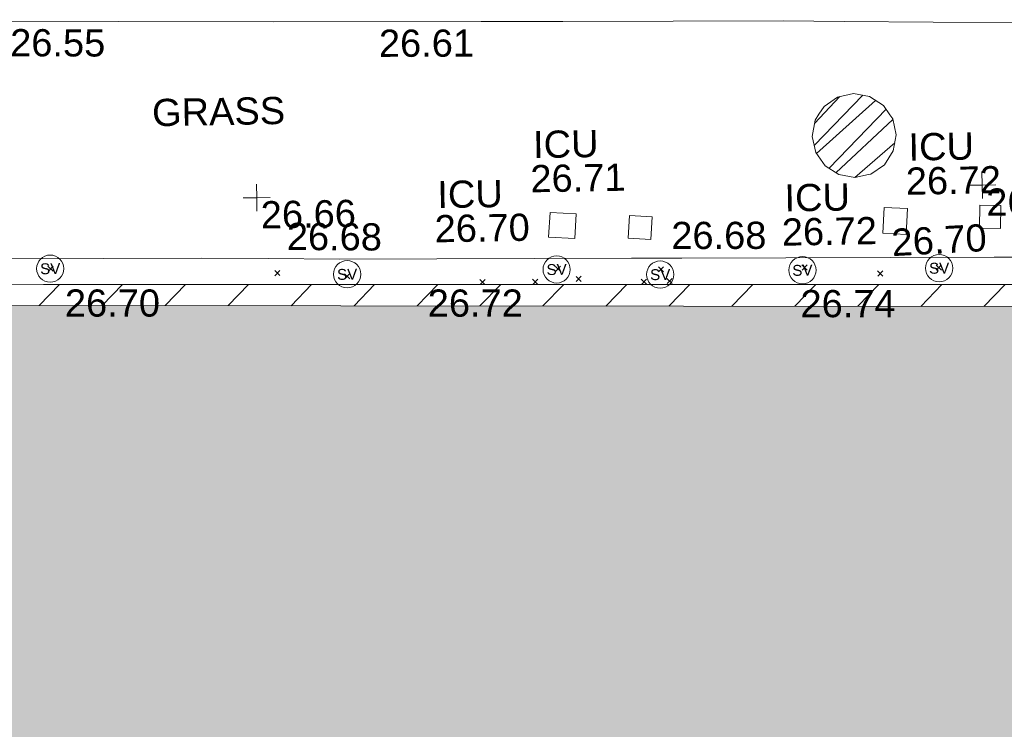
# Model space of a CAD drawing. Header units: millimetres. Extents: x -290717 to 520720, y -103372 to 287762.
# Tile 236 of 256: x 74508 to 88077, y 8608 to 18391. Entities that reach past the tile are written whole.
import ezdxf

# ---------------------------------------------------------------- set-up
doc = ezdxf.new("R2010")
doc.units = ezdxf.units.MM
doc.linetypes.add('IMPORT-HIDDEN2 _3_', pattern=[4762.5, 3175, -1587.5])
doc.linetypes.add('IMPORT-UG_ELEC_STREET LIGHTING_QLB2 _2_', pattern=[2700, 1500, -300.0000000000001, 0, -250, 150, -300.0000000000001, 0, -200])
for name, color, linetype, lineweight, true_color in [('00_TOPO_SERV_STOP_VALVE', 7, 'Continuous', 9, 0x666666), ('00_UAV_BUILDING_HATCH', 7, 'Continuous', 9, 0x999999), ('00_UAV_BUILDING_OUTLINE', 5, 'Continuous', 9, 0x0000ff), ('00_UAV_FOOTPATH', 7, 'Continuous', 9, 0xa50000), ('00_UAV_LEVEL_SPOT', 7, 'Continuous', 9, 0x666666), ('00_UAV_SERV_IC', 5, 'Continuous', 9, 0x0000ff), ('12333-PUM-2D-U-0001-C01 - Rev2_REVIT IMPORT_dwg', 7, 'Continuous', 9, 0x767676), ('PUM-CHAMBER EXTENTS', 6, 'IMPORT-HIDDEN2 _3_', 9, 0xff00ff)]:
    doc.layers.add(name, color=color, linetype=linetype, lineweight=lineweight, true_color=true_color)
for name, color, linetype, lineweight in [('00_UAV_SURFACE', 7, 'Continuous', 9), ('00_UAV_SURVEY_TEXT', 7, 'Continuous', 9), ('A_RHA_Detail', 7, 'Continuous', 9), ('A_RHA_Line-Thin', 7, 'Continuous', 9), ('GEN-TEXT', 7, 'Continuous', 9)]:
    doc.layers.add(name, color=color, linetype=linetype, lineweight=lineweight)
doc.styles.add('Swis721 Lt BT', font='swissl.ttf', dxfattribs={"height": 399.9999999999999})
doc.styles.add('Swis721 Lt BT_2', font='swissl.ttf', dxfattribs={"height": 375})

# ---------------------------------------------------------------- blocks, each defined once
blk = doc.blocks.new('12333-PUM-2D-U-0001-C01 - Rev2_REVIT IMPORT_dwg_MSL_Sluice_Valve_SYM-2077246-Site Location Plan Existing')
at = {"layer": '00_TOPO_SERV_STOP_VALVE', "color": 254, "true_color": 0xcccccc}
blk.add_circle((0, 0), 500.0000000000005, dxfattribs=at)
at = {"layer": '00_TOPO_SERV_STOP_VALVE', "insert": (0, 198.9876086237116), "char_height": 399.9999999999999, "width": 785.1100955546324, "attachment_point": 2, "line_spacing_factor": 1.005061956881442, "style": 'Swis721 Lt BT'}
blk.add_mtext('SV', dxfattribs=at)
blk = doc.blocks.new('12333-PUM-2D-U-0001-C01 - Rev2_REVIT IMPORT_dwg_UAV-2077255-Site Location Plan Existing')
at = {"layer": '00_UAV_LEVEL_SPOT', "color": 254, "true_color": 0xcccccc, "flags": 128}
for points in [[(500.0000000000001, 0), (0, 0), (0, 500.0000000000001)], [(0, -500.0000000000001), (0, 0), (-500.0000000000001, 0)]]:
    blk.add_lwpolyline(points, dxfattribs=at)
blk = doc.blocks.new('12333-PUM-2D-U-0001-C01 - Rev2_REVIT IMPORT_dwg_MGS62954_T2_Galway_ITM_3d_Rev1-2077680-Site Location Plan Existing')
at = {"layer": '00_UAV_BUILDING_HATCH', "true_color": 0xcccccc}
h = blk.add_hatch(dxfattribs=at)
h.set_pattern_fill('FP_1', color=254, style=0, pattern_type=2)
h.set_pattern_definition([(45, (0, 0), (-441.9417382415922, 441.9417382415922), [])])
h.paths.add_polyline_path([(533987590.6665002, 725553254.2555002), (533997438.6665001, 725554005.2555001), (533997513.6665001, 725556705.2555003), (533996473.4885949, 725556758.9522158), (533996433.033468, 725555433.7903485), (533987652.893006, 725555607.9730817), (533987652.3396953, 725555587.0441025)])
h.paths.add_polyline_path([(533979740.8240502, 725554314.3355432), (533979766.3434283, 725555764.428524), (533979707.1269889, 725555765.6032754), (533979707.8869235, 725554314.915182)])
h.paths.add_polyline_path([(533971331.3287174, 725554462.3362776), (533971615.4225538, 725568666.8203169), (533990998.105802, 725568307.35643), (533991071.0787951, 725571884.9176477), (533996720.2150828, 725571763.2594838), (533996725.5474284, 725572066.2621837), (533990954.5283071, 725572166.995697), (533990891.9765012, 725568612.5813075), (533971533.6665002, 725568953.2555002), (533971278.6665002, 725554463.2555), (533971330.9446558, 725554462.3429815)])
at = {"layer": '00_UAV_BUILDING_OUTLINE', "color": 254, "true_color": 0xcccccc, "flags": 128}
blk.add_lwpolyline([(533971278.6665002, 725554463.2555), (533971366.6445681, 725559462.4798214), (533971454.6226359, 725564461.7041429), (533971533.6665002, 725568953.2555002), (533972041.3341367, 725568944.3213907), (533977040.5059974, 725568856.3442459), (533982039.6778579, 725568768.3671016), (533987038.8497185, 725568680.3899571), (533990891.9765012, 725568612.5813075), (533990912.1330556, 725569757.9478711), (533990954.5428543, 725572167.8223056), (533993542.440659, 725572122.2795907), (533996725.5474284, 725572066.2621837), (533996720.2150828, 725571763.2594838)], dxfattribs=at)
at = {"layer": '00_UAV_FOOTPATH', "color": 254, "true_color": 0xcccccc, "flags": 128}
blk.add_lwpolyline([(533993072.2696593, 725572130.5538216), (533993074.1980001, 725572191.7465001), (533990590.1980001, 725572224.7465001), (533988136.501625, 725572288.9442148), (533987303.1980001, 725572310.7465), (533984262.1980003, 725572356.7465), (533983137.4971415, 725572374.2274361), (533980273.1980001, 725572418.7465001), (533978138.7141422, 725572462.465511), (533976416.1980001, 725572497.7464999), (533973481.198, 725572551.7465), (533973139.8394304, 725572554.7489772), (533970525.1980001, 725572577.7465), (533970459.0884669, 725570195.6251341), (533970457.6065001, 725570142.2255), (533970435.6065001, 725566525.2255), (533970407.7541479, 725565196.3306977), (533970369.6065, 725563376.2255001), (533971434.7722311, 725563333.7341017)], dxfattribs=at)
at = {"layer": '00_UAV_SERV_IC', "color": 254, "true_color": 0xcccccc, "flags": 128}
for points in [[(533984038.1980001, 725569726.7465), (533984398.1980001, 725569698.7465), (533984371.8079912, 725569359.4463859), (533984011.8079913, 725569387.4463859)], [(533988620.1980001, 725569359.7465001), (533988644.1980001, 725569715.7465001), (533988964.3513353, 725569694.1631291), (533988940.3513352, 725569338.1631291)], [(533989952.1980001, 725569406.7465001), (533989962.1980001, 725569722.7465), (533990250.9773037, 725569713.6079146), (533990240.9773037, 725569397.6079144)], [(533985132.1980001, 725569663.7465001), (533985444.198, 725569639.7465001), (533985420.1184749, 725569326.7126735), (533985108.118475, 725569350.7126734)]]:
    blk.add_lwpolyline(points, close=True, dxfattribs=at)
at = {"layer": '00_UAV_SURFACE', "color": 254, "true_color": 0xcccccc, "flags": 128}
for points in [[(533979228.6065001, 725569179.2255002), (533980148.9631719, 725569157.629843), (533981124.1980001, 725569134.7465003), (533985148.2518521, 725569075.0424371), (533985842.1980001, 725569064.7465003), (533990147.6941195, 725569001.9734006), (533990506.1980001, 725568996.7465003), (533990590.5433499, 725572224.7419121)], [(533971064.6998175, 725563348.4969636), (533971102.6065001, 725566987.2255001), (533971123.0295507, 725568347.9841733), (533971137.6065002, 725569319.2255001), (533974412.6065, 725569247.2255002), (533975165.2056988, 725569236.5990996), (533979228.6065001, 725569179.2255002)]]:
    blk.add_lwpolyline(points, dxfattribs=at)
at = {"xscale": 0.375, "yscale": 0.375, "zscale": 0.375}
for name, p in [('12333-PUM-2D-U-0001-C01 - Rev2_REVIT IMPORT_dwg_UAV-2077255-Site Location Plan Existing', (533980000, 725570000)), ('12333-PUM-2D-U-0001-C01 - Rev2_REVIT IMPORT_dwg_UAV-2077255-Site Location Plan Existing', (533990000, 725570000)), ('12333-PUM-2D-U-0001-C01 - Rev2_REVIT IMPORT_dwg_MSL_Sluice_Valve_SYM-2077246-Site Location Plan Existing', (533977138.198, 725569071.7465)), ('12333-PUM-2D-U-0001-C01 - Rev2_REVIT IMPORT_dwg_MSL_Sluice_Valve_SYM-2077246-Site Location Plan Existing', (533981228.1980001, 725568922.7465)), ('12333-PUM-2D-U-0001-C01 - Rev2_REVIT IMPORT_dwg_MSL_Sluice_Valve_SYM-2077246-Site Location Plan Existing', (533984116.1980001, 725568938.7465001)), ('12333-PUM-2D-U-0001-C01 - Rev2_REVIT IMPORT_dwg_MSL_Sluice_Valve_SYM-2077246-Site Location Plan Existing', (533985542.198, 725568843.7465)), ('12333-PUM-2D-U-0001-C01 - Rev2_REVIT IMPORT_dwg_MSL_Sluice_Valve_SYM-2077246-Site Location Plan Existing', (533987502.1980001, 725568868.7465001)), ('12333-PUM-2D-U-0001-C01 - Rev2_REVIT IMPORT_dwg_MSL_Sluice_Valve_SYM-2077246-Site Location Plan Existing', (533989387.1980001, 725568864.7465001))]:
    blk.add_blockref(name, p, dxfattribs=at)
at = {"layer": '00_UAV_BUILDING_OUTLINE', "color": 251, "true_color": 0x666666, "char_height": 375, "width": 1495.902363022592, "attachment_point": 1, "line_spacing_factor": 1.005061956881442, "style": 'Swis721 Lt BT_2'}
for s, insert, rotation in [('26.70', (533977335.6820879, 725568781.75771), 358.99179325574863), ('26.72', (533982334.8539485, 725568693.7805655), 358.9917932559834), ('26.74', (533987470.8841099, 725568596.6845978), 358.9917932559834)]:
    blk.add_mtext(s, dxfattribs=dict(at, insert=insert, rotation=rotation))
at = {"layer": '00_UAV_FOOTPATH', "color": 251, "true_color": 0x666666, "char_height": 375, "width": 1495.902363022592, "attachment_point": 1, "line_spacing_factor": 1.005061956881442, "style": 'Swis721 Lt BT_2'}
for s, insert, rotation in [('26.55', (533976644.4241928, 725572383.6451766), 358.82661815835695), ('26.61', (533981724.3075153, 725572286.7752712), 359.1095381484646)]:
    blk.add_mtext(s, dxfattribs=dict(at, insert=insert, rotation=rotation))
at = {"layer": '00_UAV_LEVEL_SPOT', "char_height": 375, "width": 1495.902363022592, "attachment_point": 1, "line_spacing_factor": 1.005061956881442, "style": 'Swis721 Lt BT_2'}
for s, insert in [('26.66', (533980051.8765643, 725569949.1441548)), ('26.68', (533990051.8765643, 725569949.1441548))]:
    blk.add_mtext(s, dxfattribs=dict(at, insert=insert))
at = {"layer": '00_UAV_SERV_IC', "color": 251, "true_color": 0x666666, "char_height": 375, "attachment_point": 1, "line_spacing_factor": 1.005061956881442, "style": 'Swis721 Lt BT_2'}
for s, insert, width in [('ICU', (533983820.9266536, 725570853.0969132), 1021.012723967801), ('ICU', (533988993.4575637, 725570728.9503918), 1021.012723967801), ('26.71', (533983776.0985031, 725570382.7179123), 1495.902363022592), ('26.72', (533988948.6294132, 725570258.571391), 1495.902363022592), ('ICU', (533982489.6908155, 725570186.6274518), 1021.012723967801), ('ICU', (533987272.4257309, 725570056.7036202), 1021.012723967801), ('26.70', (533982444.8626649, 725569716.248451), 1495.902363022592), ('26.72', (533987227.5975804, 725569586.3246194), 1495.902363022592)]:
    blk.add_mtext(s, dxfattribs=dict(at, insert=insert, width=width))
at = {"layer": '00_UAV_SURFACE', "color": 251, "true_color": 0x666666, "char_height": 375, "width": 1495.902363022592, "attachment_point": 1, "line_spacing_factor": 1.005061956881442, "style": 'Swis721 Lt BT_2'}
for s, insert, rotation in [('26.68', (533980410.4081028, 725569646.9139243), 358.6679378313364), ('26.68', (533985706.6382406, 725569566.5289873), 359.1544817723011), ('26.70', (533988730.5473016, 725569415.7165099), 2.1475063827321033)]:
    blk.add_mtext(s, dxfattribs=dict(at, insert=insert, rotation=rotation))
at = {"layer": '00_UAV_SURVEY_TEXT', "color": 251, "true_color": 0x666666, "insert": (533978578.8000001, 725571384.6296079), "char_height": 375, "width": 2018.280965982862, "attachment_point": 1, "line_spacing_factor": 1.005061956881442, "style": 'Swis721 Lt BT_2'}
blk.add_mtext('GRASS', dxfattribs=at)
blk = doc.blocks.new('12333-PUM-2D-U-0001-C01 - Rev2_REVIT IMPORT_dwg-1620468-Site Location Plan Existing')
at = {"layer": 'PUM-CHAMBER EXTENTS', "true_color": 0xffaaff}
h = blk.add_hatch(dxfattribs=at)
h.set_pattern_fill('FP_3', color=211, style=0, pattern_type=2)
h.set_pattern_definition([(45, (-533641079.65, -725615854.3560001), (-265.1650429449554, 265.1650429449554), []), (45, (-533640902.873, -725615854.3560001), (-265.1650429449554, 265.1650429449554), [])])
h.paths.add_polyline_path([(347168.9813735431, -45720.88455420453), (347390.3546660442, -45676.85066850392), (347578.0258815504, -45551.45277129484), (347703.4237787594, -45363.78155578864), (347747.4576644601, -45142.40826328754), (347703.4237787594, -44921.03497078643), (347578.0258815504, -44733.36375528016), (347390.3546660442, -44607.96585807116), (347168.9813735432, -44563.93197237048), (346947.6080810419, -44607.96585807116), (346759.9368655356, -44733.36375528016), (346634.5389683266, -44921.0349707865), (346590.505082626, -45142.40826328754), (346634.5389683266, -45363.78155578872), (346759.9368655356, -45551.45277129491), (346947.6080810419, -45676.85066850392)])
at = {"layer": 'GEN-TEXT', "color": 253, "true_color": 0xaaaaaa}
for p, q in [((336027.9948138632, -46819.71151777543), (336098.7054919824, -46749.00083965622)), ((336098.7054919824, -46819.71151777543), (336027.9948138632, -46749.00083965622)), ((339151.9948138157, -46933.71151771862), (339222.7054919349, -46863.00083959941)), ((339222.7054919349, -46933.71151771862), (339151.9948138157, -46863.00083959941)), ((340113.9948138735, -46993.7115177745), (340184.7054919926, -46923.00083965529)), ((340184.7054919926, -46993.7115177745), (340113.9948138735, -46923.00083965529)), ((343020.99481388, -46943.71151772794), (343091.7054919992, -46873.00083960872)), ((343091.7054919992, -46943.71151772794), (343020.99481388, -46873.00083960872)), ((344438.9948138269, -46973.71151775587), (344509.7054919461, -46903.00083963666)), ((344509.7054919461, -46973.71151775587), (344438.9948138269, -46903.00083963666)), ((346416.9948138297, -46983.71151776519), (346487.7054919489, -46913.00083964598)), ((346487.7054919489, -46983.71151776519), (346416.9948138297, -46913.00083964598)), ((348266.9948138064, -47018.71151768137), (348337.7054919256, -46948.00083956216)), ((348337.7054919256, -47018.71151768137), (348266.9948138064, -46948.00083956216)), ((342045.0781364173, -47105.08416224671), (341976.9948137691, -47037.00083959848)), ((341980.7541646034, -47103.95216688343), (342047.7054918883, -47037.00083959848)), ((342773.7054919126, -47116.71151767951), (342702.9948137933, -47046.0008395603)), ((342703.0430760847, -47116.66325538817), (342773.7054919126, -47046.0008395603)), ((343301.994813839, -47086.71151776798), (343372.7054919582, -47016.00083964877)), ((343372.7054919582, -47086.71151776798), (343301.994813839, -47016.00083964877)), ((344199.9948137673, -47141.71151770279), (344270.7054918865, -47071.00083958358)), ((344270.7054918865, -47141.71151770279), (344199.9948137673, -47071.00083958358)), ((344553.9948138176, -47137.71151774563), (344624.7054919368, -47067.00083962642)), ((344624.7054919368, -47137.71151774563), (344553.9948138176, -47067.00083962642)), ((347458.9948138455, -47084.71151767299), (347529.7054919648, -47014.00083955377)), ((347529.7054919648, -47084.71151767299), (347458.9948138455, -47014.00083955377))]:
    blk.add_line(p, q, dxfattribs=at)
at = {"layer": 'PUM-CHAMBER EXTENTS', "color": 211, "linetype": 'Continuous', "true_color": 0xffaaff, "flags": 128}
blk.add_lwpolyline([(347747.45766446, -45142.40826328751), (347703.4237787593, -44921.03497078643), (347664.4168803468, -44862.65702184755), (347578.0258815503, -44733.36375528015), (347390.3546660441, -44607.96585807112), (347168.9813735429, -44563.93197237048), (346947.6080810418, -44607.96585807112), (346759.9368655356, -44733.36375528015), (346688.4106926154, -44840.41023778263), (346634.5389683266, -44921.03497078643), (346590.505082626, -45142.40826328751), (346634.5389683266, -45363.78155578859), (346759.9368655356, -45551.45277129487), (346947.6080810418, -45676.8506685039), (347168.9813735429, -45720.88455420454), (347356.213486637, -45683.64177132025), (347390.3546660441, -45676.8506685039), (347578.0258815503, -45551.45277129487), (347703.4237787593, -45363.78155578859)], close=True, dxfattribs=at)
blk.add_blockref('12333-PUM-2D-U-0001-C01 - Rev2_REVIT IMPORT_dwg_MGS62954_T2_Galway_ITM_3d_Rev1-2077680-Site Location Plan Existing', (-533641079.6498471, -725615854.3561786))

msp = doc.modelspace()

# ---------------------------------------------------------------- hatches: boundary and pattern name
at = {"layer": 'A_RHA_Detail', "true_color": 0xc0c0c0}
h = msp.add_hatch(color=9, dxfattribs=at)
h.paths.add_polyline_path([(-80880.60083898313, -68502.79057078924), (-80400.86592458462, -68483.4150911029), (-80400.86592458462, -62984.64684182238), (-24474.85765180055, -63009.32043784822), (-24456.14471274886, -50840.30023854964), (-36622.55041054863, -50831.65104346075), (-36622.5504104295, -44228.57792609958), (-50959.05265825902, -44213.68205212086), (-50959.05265825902, -42573.78171509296), (-54563.93258049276, -42571.21897729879), (-54565.69773355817, -45054.17447471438), (-92408.82109324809, -45027.27149617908), (-92411.78875845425, -49201.74309219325), (-100061.9988811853, -49201.74309219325), (-100052.221444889, -64852.82557835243), (-86120.90825231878, -64852.82557835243), (-86092.16626519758, -62957.90041523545), (-84861.10047611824, -62957.90041520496), (-84854.79054275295, -68240.10973718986), (-80870.60226895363, -68240.10973718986)])
h.paths.add_polyline_path([(-137238.9269955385, -68461.93840922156), (-132719.7426408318, -68433.06336920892), (-132847.0731201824, -62850.0428228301), (-130454.6837966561, -62916.63108081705), (-130498.2830220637, -61355.8539363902), (-117581.136331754, -61423.42893434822), (-117492.3908565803, -49183.91309186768), (-125136.5200282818, -49178.47881939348), (-125133.5727033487, -45032.61887132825), (-163007.1824077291, -45005.69421944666), (-163007.1824077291, -44090.29634113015), (-163123.8521375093, -44090.21339942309), (-163122.6389897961, -42383.751842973), (-166563.8543420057, -42383.75184295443), (-166565.0349082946, -44044.3982420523), (-193158.4656786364, -44025.49275802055), (-193195.152889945, -62863.6565097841), (-137269.7106414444, -62916.63108078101), (-137254.3708868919, -65679.90523788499)])
h.paths.add_polyline_path([(120310.9497607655, -32334.2823016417), (120312.4652266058, -31610.73011961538), (133451.2244789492, -31638.24899384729), (133469.2230092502, -19717.98315777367), (121295.7536929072, -19692.48606427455), (121319.8434528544, -8190.941560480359), (112277.0825929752, -8172.001674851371), (112263.1769726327, -14811.12345451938), (78285.85310969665, -14739.95861435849), (78292.82277619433, -8167.077575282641), (76545.55099677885, -8163.40371230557), (69355.76844230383, -8152.931592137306), (69353.66597202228, -9156.746357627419), (68372.60878942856, -9154.691552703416), (68372.60878942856, -13705.52853212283), (69333.72334743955, -13707.54156767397), (69325.07112544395, -16249.53369225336), (66623.4489111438, -16249.53369225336), (66619.79243932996, -17995.29925522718), (65989.07757491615, -17995.29925522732), (65985.44262769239, -19730.78799479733), (57152.23993372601, -19712.28702423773), (57127.42535098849, -31559.89461998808), (70277.87165423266, -31587.43801817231), (70277.87165428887, -32271.74147154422), (78263.96947906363, -32285.12944888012), (78266.62669288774, -31019.79372153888), (112335.8856506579, -31091.15111856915), (112335.8856506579, -32317.57330550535), (119781.4233959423, -32333.17321910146)])
h.paths.add_polyline_path([(7503.71740934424, -1791.43926322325), (15482.43097389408, -674.0213230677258), (15484.0826184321, 148.1327206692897), (56188.28042539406, 205.5276654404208), (56155.8432600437, 14338.31663138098), (18016.62665932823, 14236.4814953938), (17967.9025208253, 34313.18372075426), (21727.10644861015, 34324.06926249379), (21708.9097307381, 40608.10218319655), (18009.66447156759, 40608.10218325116), (17995.54603703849, 45483.75063445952), (9770.084212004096, 45420.63294734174), (3966.216019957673, 45443.14492469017), (3984.771235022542, 14176.56786831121), (1023.062455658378, 14176.56786840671), (-276.5134647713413, 14190.52623465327), (-231.6790044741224, 5976.811441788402), (-226.4491536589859, 193.7444677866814), (1220.250839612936, 179.5999159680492), (7477.609307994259, 143.2867556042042), (7488.638446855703, -674.0213230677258)])
h.paths.add_polyline_path([(77755.59663317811, 53.47451145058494), (77729.51881611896, 1699.844979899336), (94464.47132486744, 1659.976083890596), (94606.37913471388, 17991.39023626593), (88810.41901146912, 18015.03260816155), (88799.89418497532, 14436.74271609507), (69413.88950349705, 14457.87738898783), (69377.35724448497, 99.62816357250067), (70760.85642036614, 92.0068082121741)])
h.paths.add_polyline_path([(61252.12079698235, 46453.95617369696), (105774.7348988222, 46472.68783510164), (105768.2642197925, 61852.61234310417), (92285.13876306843, 61852.61234310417), (92308.59670397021, 65784.30757142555), (96107.46680002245, 65767.6044524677), (96059.6808111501, 75209.20847378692), (101084.8427276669, 75071.88872768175), (104988.0046543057, 74765.36560410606), (108403.6894220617, 74363.84089439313), (112009.2703903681, 73787.25420864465), (115645.3524814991, 73049.69667210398), (116890.8108050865, 72761.69136255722), (120208.9929832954, 71893.18353872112), (120865.241739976, 71703.68487155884), (124135.6329505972, 70669.67317909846), (127435.6253142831, 69480.50055823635), (127820.4368655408, 69394.93141813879), (128274.3081769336, 69331.69585757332), (128731.879114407, 69306.66104520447), (129189.9401456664, 69320.00258265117), (129645.2782985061, 69371.62688830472), (130094.6997111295, 69461.17185607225), (130535.0520071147, 69588.00939078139), (130963.2464342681, 69751.2498188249), (131376.279516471, 69949.74812593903), (131771.254123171, 70182.11198906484), (132162.5575600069, 70460.54046602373), (132496.0921582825, 70741.69081117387), (132820.8713676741, 71064.98072578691), (133117.4593294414, 71414.31364276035), (133383.77568926, 71787.23923958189), (133616.5473239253, 72178.53728446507), (133817.1647262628, 72590.54524901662), (133982.6025969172, 73017.89547517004), (134111.7005086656, 73457.59040804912), (134203.5529320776, 73906.545904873), (134257.5155882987, 74361.61286220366), (134272.5462649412, 74819.59931534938), (134250.5259874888, 75277.29281749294), (134189.6227572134, 75731.48297750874), (134090.9274700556, 76178.98397761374), (133955.1324028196, 76616.65691996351), (133783.1900598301, 77041.4318434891), (133576.3064937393, 77450.3292564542), (133335.9328436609, 77840.48103831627), (133063.7551572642, 78209.15055536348), (132761.6825665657, 78553.75185442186), (132431.8338935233, 78871.86780505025), (132076.5227904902, 79161.26705200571), (131698.2415079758, 79419.91966864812), (131299.6434187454, 79646.01139199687), (131093.5942456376, 79746.34209763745), (132146.0467355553, 83110.22226149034), (122787.763295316, 86282.54285521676), (121604.3555410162, 82800.35918872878), (117095.9864226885, 83870.84033788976), (116841.9598400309, 83526.35449576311), (116120.5435466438, 91221.9361197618), (110237.7341284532, 91274.27491024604), (110194.3680786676, 90435.39030217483), (104988.0046543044, 90486.49901569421), (104973.2761846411, 94309.82427956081), (103746.1314668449, 94309.82427962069), (103839.9937121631, 122852.1474272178), (96365.09202303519, 122931.9599471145), (96350.3400238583, 123952.416858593), (104555.5505249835, 123902.1925258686), (104607.3234457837, 120248.5396157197), (125502.5015002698, 120134.193340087), (125662.0200253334, 137657.3796883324), (114479.5865733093, 137699.2256881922), (114382.3062641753, 129149.9458158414), (104644.1590035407, 129187.997507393), (104577.9931702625, 126217.3903165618), (101184.4926405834, 126159.1566967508), (101264.6166812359, 135959.2655565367), (89967.23177303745, 135988.8856164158), (89927.63362986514, 125823.6463181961), (93630.53562299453, 125840.7948842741), (93580.6568888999, 122931.9599471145), (88697.38835373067, 122904.7310127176), (88679.38989541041, 95739.0914377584), (86378.25848993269, 95739.0914377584), (86378.18187189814, 96178.10083375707), (83279.5074328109, 96200.92083330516), (83273.62493422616, 95735.74732136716), (70169.67509616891, 95733.22421950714), (70166.2684274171, 96272.07409350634), (66674.99731291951, 96257.14073659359), (66654.74538556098, 95755.71092140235), (65784.77231076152, 95755.71092140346), (65887.65094981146, 117470.6305650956), (53473.34271625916, 117487.9046429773), (53434.44066306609, 98570.4634906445), (40649.41626913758, 98570.46349066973), (40610.16711556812, 94406.01479082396), (38853.82372865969, 94410.36303444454), (38848.65589191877, 89463.65332732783), (40612.46601909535, 89518.45976927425), (40665.38257359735, 86257.73741131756), (38372.19584673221, 86305.7230928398), (38369.79373532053, 76901.0507917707), (50937.95125076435, 76944.40198877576), (50922.88567283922, 74598.78180893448), (56484.90611318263, 74588.85093774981), (56484.9061131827, 75194.85181998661), (92465.40372273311, 75233.02581663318), (92645.92783659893, 71766.64845097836), (89810.5550181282, 69362.83965827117), (85313.16173971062, 69360.94750424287), (85313.16173971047, 66907.40508090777), (75210.14498260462, 66903.15451592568), (75210.14498260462, 63815.70944554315), (70819.40014306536, 63815.70999204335), (70819.21601502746, 64253.35708063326), (69456.8341568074, 64253.35708063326), (69455.71957374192, 66901.99623168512), (61303.3285675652, 66898.56680686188), (61304.56054652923, 63970.32021231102), (70500.41048205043, 63970.32021223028), (70500.40885431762, 61852.59006210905), (61245.64388480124, 61848.69637492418), (61252.12079698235, 46455.07044720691)])
h.paths.add_polyline_path([(-17153.16561239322, 48569.32684293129), (-17153.16561227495, 60770.38083690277), (-29362.88357762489, 60774.7042869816), (-29362.88357762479, 67399.20394583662), (-43507.25361058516, 67405.01911302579), (-43488.53133082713, 69093.07334179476), (-45766.41866234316, 69109.32868391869), (-45794.34620035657, 67405.01911302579), (-47272.11273197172, 67404.21245453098), (-47272.44887636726, 66454.91798912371), (-86004.56386335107, 66468.6329952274), (-86006.66970790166, 60521.58362724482), (-92662.8772251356, 60521.58362724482), (-92666.53762789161, 50184.35611936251), (-79752.016597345, 50179.78302554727), (-79752.016597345, 48591.49323813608), (-17157.71631240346, 48569.32845421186)])
h.paths.add_polyline_path([(-201056.4185879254, 48628.75479108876), (-138377.9751621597, 48634.64535782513), (-138377.9751621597, 50133.28202330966), (-125467.710581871, 50134.49533928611), (-125468.6909603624, 60566.19036866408), (-132186.8595615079, 60565.86652591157), (-132187.4203588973, 66533.01978768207), (-170643.3098734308, 66805.61809689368), (-170643.3098732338, 67738.78475851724), (-200340.0100486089, 67488.93693767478), (-200348.7175167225, 60827.7802510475), (-201057.5650552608, 60827.71357562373), (-201056.6510294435, 51102.0431337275)])
h.paths.add_polyline_path([(-240051.5126725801, 54769.1949116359), (-239444.4902595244, 54811.10754483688), (-239186.5396225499, 54841.92927608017), (-238764.8191578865, 54940.98166103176), (-238382.4735933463, 55122.46891391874), (-237990.3402229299, 55354.87497237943), (-237269.2031026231, 55936.21514997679), (-237030.2712443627, 56228.66101920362), (-236793.0039600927, 56569.31473977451), (-236554.5880579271, 57004.26389721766), (-236432.7219585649, 57267.46508911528), (-236300.0815274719, 57753.26239002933), (-236250.7285154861, 58017.17885687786), (-236235.6490610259, 58516.21786795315), (-236233.2538430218, 58987.85640057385), (-236213.702979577, 59823.48083772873), (-236363.8287856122, 59820.8603820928), (-236634.0279869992, 60698.06075831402), (-236391.9547756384, 61432.1972634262), (-236225.4740089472, 61435.10319604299), (-236201.6036570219, 62637.68779599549), (-232563.5271750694, 62639.28734435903), (-232563.5271750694, 63049.03842407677), (-232732.1945866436, 63049.15302221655), (-232860.1521278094, 63457.9589027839), (-232731.6068089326, 63914.24862701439), (-232560.8209657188, 63914.24862701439), (-232521.9864006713, 70597.99604498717), (-240628.6947850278, 70598.85496274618), (-240629.7923196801, 72350.98321581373), (-246412.6011213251, 72347.36085937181), (-246412.6011213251, 70616.45923939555), (-254449.5805725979, 70618.60952619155), (-254454.637144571, 70754.06491724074), (-254469.7140363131, 73191.6627625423), (-263883.2532625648, 73267.83063692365), (-263902.4181505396, 68260.74348557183), (-263714.8217520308, 68259.82096576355), (-263552.9672900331, 67819.6543439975), (-263719.0883117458, 67392.20684197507), (-263913.629869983, 67392.20684288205), (-263956.7001914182, 58633.76423459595), (-260181.1963171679, 58611.22607638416), (-260192.3146984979, 56354.25111578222), (-257184.684388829, 56339.46086010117), (-257213.4419958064, 57092.93866025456), (-257338.5163846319, 57093.27331227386), (-257471.0109295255, 57531.7457231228), (-257338.5163845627, 58062.22513700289), (-257203.4956297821, 58064.06881293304), (-257173.5751889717, 58598.54056827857), (-256478.2273617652, 58575.27357918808), (-256478.2273617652, 58788.51859477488), (-256013.0091299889, 58911.92701537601), (-255397.0786589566, 58780.99767608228), (-255397.0786664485, 58595.98242230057), (-243809.8853614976, 58585.92793205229), (-243805.3570672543, 58352.04527760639), (-243740.9394682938, 57884.52572396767), (-243619.083060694, 57421.84877501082), (-243424.3877541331, 56943.65915328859), (-243247.1437899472, 56608.24157716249), (-243003.0710577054, 56249.99021479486), (-242732.2093200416, 55932.75703086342), (-242371.7230179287, 55603.12658814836), (-242141.2551255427, 55424.88676771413), (-241804.9643038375, 55216.88439829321), (-241529.464082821, 55077.02869058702), (-241100.6275144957, 54917.18295005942), (-240836.2134980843, 54840.82833179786), (-240453.4486196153, 54788.6078413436), (-240203.3756532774, 54776.52967577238)])
h.paths.add_polyline_path([(40276.69022620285, 59895.3641775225), (40328.62676026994, 69196.9439153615), (36588.99968782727, 69217.82459101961), (36619.46637569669, 74674.25962431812), (32264.36460075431, 74687.02318924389), (32233.48293864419, 69156.26826309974), (11916.69390488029, 69269.70959690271), (11966.66200108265, 78218.75165977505), (29087.50901742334, 78123.15526811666), (29143.44567202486, 88141.13700481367), (15719.34879623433, 88216.09212957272), (15732.60379610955, 90589.99788900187), (4594.294101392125, 90652.19003492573), (4525.129359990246, 78265.12250452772), (10096.76365550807, 78234.01258734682), (10077.43887221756, 74773.03821913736), (4547.641142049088, 74803.91453678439), (4465.579974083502, 60107.16002351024), (19125.89094757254, 60025.30234268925), (19139.86249371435, 62527.53804648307), (31738.59196305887, 62457.19146407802), (31724.55430855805, 59943.11609818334), (38369.79364222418, 59906.01157297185)])
h.paths.add_polyline_path([(-246083.0241259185, 72334.29150213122), (-246083.0594797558, 72334.30275087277), (-246208.2905500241, 72334.29150213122)])
h.paths.add_polyline_path([(-114575.3004830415, 112178.0758696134), (-114575.3246436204, 112178.0758696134), (-114707.2752166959, 115801.5811617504)])
h.paths.add_polyline_path([(-154699.9178766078, 101760.4080976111), (-114382.0503338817, 101776.0542915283), (-114382.0503338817, 106926.936016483), (-113755.641395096, 106927.1791078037), (-113757.5507412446, 111847.2721532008), (-114431.6837526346, 111847.2721532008), (-114431.8098651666, 112178.075869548), (-114575.3004830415, 112178.0758696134), (-114578.9984943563, 121707.2390834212), (-123056.9849702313, 121707.2390834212), (-123068.8201032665, 156452.7036899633), (-119381.2340625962, 156454.1347343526), (-119381.2340625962, 160165.8603541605), (-115501.031452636, 160167.3661472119), (-115503.3750945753, 166206.5793118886), (-132411.7987151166, 166599.6604729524), (-132411.8243306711, 166665.6603411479), (-135275.0124468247, 166664.5489553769), (-135275.0124468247, 166628.1883102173), (-135911.3205077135, 166628.1944503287), (-135911.3479256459, 166352.1604668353), (-152521.1633846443, 166345.7145607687), (-152518.3680955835, 159142.6836790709), (-150699.3133726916, 159117.9265656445), (-150755.6690356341, 122560.6912032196), (-151059.2005266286, 122560.6912032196), (-151061.0981347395, 121302.4374931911), (-154138.3148337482, 121372.6012653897), (-154138.3148337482, 121865.183451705), (-154704.3888425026, 121867.2611370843), (-154688.5451973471, 119352.3937021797), (-154745.5933227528, 119352.3715636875), (-154745.5763474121, 118722.1532660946), (-160794.1544526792, 118748.744283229), (-160794.1544527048, 119410.5425977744), (-163852.1622693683, 119422.408321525), (-163855.0715294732, 118762.2003111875), (-167568.6765459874, 118778.5256058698), (-166634.6619849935, 124395.1277019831), (-166843.6206842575, 124471.2090400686), (-167568.6765459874, 124707.6250904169), (-168028.2173235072, 124841.3808643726), (-168630.5006276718, 124991.3056740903), (-169238.2056070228, 125117.4693074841), (-169850.3952285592, 125219.6772877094), (-170466.1255403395, 125297.7720169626), (-171089.1102599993, 125351.8553033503), (-171704.4065937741, 125381.1774254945), (-172325.0479971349, 125386.3595015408), (-172782.2248668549, 125374.5832363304), (-173401.7764236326, 125337.4554476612), (-174019.3926983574, 125276.0328036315), (-174634.1213722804, 125190.4100127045), (-175245.0145766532, 125080.7190996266), (-176047.1958093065, 124895.7675261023), (-176665.4852587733, 124724.7228134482), (-177045.3001228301, 124609.1129151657), (-177631.5127793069, 124405.2077276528), (-176665.4852586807, 118818.5158793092), (-177558.9402083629, 118822.4435769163), (-177662.2853368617, 125263.4341236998), (-176365.3912352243, 126542.9270807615), (-159462.2970490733, 126319.9103917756), (-157057.7396790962, 128609.0850976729), (-157060.6673204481, 136153.1661957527), (-158638.8016610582, 137740.2441626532), (-159352.3735831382, 137740.2441626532), (-161634.4140635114, 140201.1078539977), (-168727.9404946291, 140256.8191147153), (-171035.0401162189, 137942.884730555), (-174184.1459014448, 137942.884730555), (-176460.1168228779, 140292.2858551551), (-177341.68569345, 140292.285855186), (-177341.7114445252, 140358.4281613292), (-183428.5803825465, 140356.0660244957), (-185921.6385984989, 137917.4639097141), (-185921.6385985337, 131757.309115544), (-186906.8767412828, 131756.9267734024), (-187725.3914540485, 130809.9989183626), (-187724.0588902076, 127376.1828149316), (-186481.0281350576, 126304.557648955), (-186479.4846755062, 122327.2959175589), (-185176.2828158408, 121059.4673825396), (-180304.1129154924, 121059.4673825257), (-180304.1136492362, 118802.0484409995), (-193555.3706955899, 118802.0484409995), (-193555.3686998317, 133117.8341649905), (-192593.6442938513, 133118.2073819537), (-192593.6442938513, 134200.8158367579), (-192224.6284783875, 134200.9592041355), (-192225.5653014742, 136615.0101267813), (-192595.0012461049, 136615.0101267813), (-192595.4357332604, 137734.4745166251), (-193589.2709668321, 137734.4746851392), (-193589.2685988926, 147474.5705834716), (-193163.2062206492, 147492.8644728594), (-192606.8095195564, 147551.4951472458), (-192359.9383250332, 147589.5931622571), (-192199.8207947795, 147616.5827293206), (-191882.7548926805, 147682.9245600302), (-191568.5380071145, 147761.6632019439), (-191020.2573150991, 147932.4221712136), (-190950.5841382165, 147955.8263236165), (-190647.7999969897, 148070.951423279), (-190349.769078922, 148197.8750093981), (-190056.9509284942, 148336.4013817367), (-189769.7970512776, 148486.316942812), (-189375.4954991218, 148717.2624196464), (-189132.9060261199, 148873.2749095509), (-188867.5421091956, 149059.0543930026), (-188609.6764469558, 149255.1087866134), (-188354.9814056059, 149465.3525772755), (-188079.6339208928, 149713.8792482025), (-187884.9836199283, 149901.8220103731), (-187538.2510284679, 150274.4802367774), (-187446.2998447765, 150378.396083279), (-187241.3270201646, 150629.2310214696), (-187046.3599558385, 150887.9197697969), (-186861.699277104, 151154.0634500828), (-186546.1373636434, 151669.8298752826), (-186524.4196769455, 151707.063245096), (-163675.289831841, 151669.8298752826), (-163687.5843044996, 148134.0767945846), (-157303.6541541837, 148136.4921063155), (-157303.6541541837, 155759.9150161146), (-157557.4317586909, 155765.0384228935), (-157555.9168973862, 166678.0466575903), (-187009.2021991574, 166699.7464767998), (-187013.0952111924, 162054.4009359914), (-188707.1775469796, 162044.5925187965), (-188705.9961893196, 155021.5333641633), (-188737.9999316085, 154650.5326603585), (-188799.0133970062, 154283.1866125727), (-188857.2045401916, 154035.4341107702), (-188966.1106131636, 153679.3368924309), (-189102.6200311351, 153332.8820747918), (-189265.8911677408, 152998.2056672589), (-189454.9174010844, 152677.3710606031), (-189645.2484685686, 152421.322012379), (-189916.9563410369, 152104.2450531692), (-190212.7041973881, 151809.4634871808), (-190530.6686598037, 151538.7947475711), (-190868.889367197, 151293.9075915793), (-191225.2810786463, 151076.3118324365), (-191597.6465194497, 150887.3490190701), (-192092.8415776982, 150682.5621956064), (-192485.2937347, 150569.6612301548), (-192903.8930807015, 150482.2408890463), (-193187.215491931, 150440.8868273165), (-193594.1866364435, 150407.1257787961), (-193594.5953882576, 151459.989522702), (-205369.2399268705, 151455.4201248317), (-205354.452352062, 113350.0822379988), (-207187.1580384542, 113349.3709450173), (-207184.3024929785, 105991.0636522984), (-205312.8709512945, 105991.0636522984), (-205311.2365670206, 101769.6553082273), (-175488.645120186, 101781.2285901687), (-175488.645120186, 110889.6985621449), (-154703.462766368, 110897.5679794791), (-154700.5193329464, 103310.2697088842)])
h.paths.add_polyline_path([(193735.9435692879, 113047.8274775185), (208865.0938716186, 114991.026643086), (208976.1154122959, 114126.6471161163), (216447.8967330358, 115086.3281915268), (216038.7305308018, 118271.970241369), (232648.5073383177, 120405.3421627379), (233425.9936153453, 114352.0734369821), (240632.2017567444, 115277.6440986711), (239854.8412683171, 121329.9334728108), (256406.8682407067, 123455.8879629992), (257091.7572256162, 118089.1198988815), (264572.287122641, 119040.8180953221), (261877.8350554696, 138524.7609215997), (259178.7147038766, 138221.6086023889), (259197.3483654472, 137439.0084132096), (254686.1480587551, 136897.0007613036), (255412.6810205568, 131314.8303174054), (240852.7447965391, 129522.4514055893), (239771.0426540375, 137918.8519126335), (240649.582243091, 138010.1984551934), (240062.3063116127, 142776.6750342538), (239165.7694641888, 142685.0143484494), (237630.9646614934, 151018.3171733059), (266172.8791088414, 154560.7889781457), (271297.187694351, 142612.4006970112), (276531.7397502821, 144861.0987145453), (274941.5029779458, 148527.903728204), (302074.530765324, 160134.9084326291), (300215.9323773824, 164320.1841173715), (301528.161327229, 164907.0997990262), (300405.1237791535, 167477.8916353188), (299016.6944531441, 166945.7181825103), (295626.7488506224, 174518.7544287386), (294333.0289184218, 177537.1551681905), (287288.847594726, 174518.7544287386), (289427.6893504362, 169661.0163464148), (272956.7816584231, 162557.1203578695), (271943.2187786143, 164897.4305293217), (267016.3118217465, 162764.0369715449), (268502.3094164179, 159357.043014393), (265200.4029571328, 157946.4096681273), (226856.4166955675, 153146.7821791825), (227510.3041274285, 148852.0205335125), (228280.9873164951, 141179.0007484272), (227302.3544112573, 141050.2812999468), (227895.3788231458, 136433.1758633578), (228748.5501749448, 136523.8855003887), (229602.307730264, 128023.7667641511), (217691.2359889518, 126493.8999679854), (217642.3600127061, 126874.4332670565), (215138.5007311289, 126552.8357430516), (215194.9980427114, 126112.9650749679), (215015.6132225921, 126089.9247571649), (214840.967257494, 127449.6644606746), (192258.7012018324, 124549.1816390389), (193486.3576426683, 114991.026643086)])
h.paths.add_polyline_path([(-78076.24179098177, 117605.518872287), (-78076.23951907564, 117610.0871212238), (-78070.31812256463, 129485.733079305), (-74723.15926546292, 129478.3852560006), (-74723.15926546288, 125435.7860625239), (-48015.64546089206, 125380.0246061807), (-47996.55031653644, 135872.5822179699), (-61198.159180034, 135901.5630078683), (-74714.72264147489, 135923.5088764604), (-74723.62876031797, 131865.2975510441), (-78070.31812256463, 131872.6421692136), (-78062.97909490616, 149549.768943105), (-58292.26570494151, 149541.5607197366), (-58292.26570494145, 148946.2407608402), (-37707.70924049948, 148937.6946534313), (-37707.70924049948, 159740.0690313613), (-44148.26955758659, 159742.7429641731), (-44148.26955758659, 162961.3319175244), (-49829.95437586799, 162961.3319175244), (-49830.92144141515, 160632.0129326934), (-78494.0902662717, 160643.9130440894), (-78494.0902662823, 161615.1537737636), (-78739.22585210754, 161615.2555472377), (-78691.79195364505, 168187.9195488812), (-90844.5764503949, 168126.8149080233), (-90962.52567696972, 152686.7636278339), (-89064.97866810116, 152685.97582136), (-89079.54115383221, 117610.0871212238), (-78374.80210165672, 117605.6428258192)])
h.paths.add_polyline_path([(69254.82576126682, 129235.9722870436), (69259.97086178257, 136167.7892474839), (86068.0992678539, 136131.0235193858), (86008.66431381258, 164703.3084147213), (58789.63167882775, 164723.5115811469), (58789.63167882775, 170119.2062865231), (54460.16324890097, 170122.4198087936), (54457.21717773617, 166153.2792453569), (47042.21516498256, 166158.7829869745), (47041.10931533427, 164668.9097040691), (39173.27935198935, 164674.7495545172), (39172.83712618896, 164078.9539098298), (17014.87910992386, 164095.400525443), (17002.38841206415, 147267.1142245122), (12659.63471563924, 147267.1142245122), (12653.6008753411, 139137.9291796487), (17031.41608901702, 139134.6797717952), (17024.58791744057, 129935.3194463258), (39191.34773726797, 129918.8662983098), (39191.34773726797, 129258.2867272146), (69014.0340609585, 129236.1510132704)])
h.paths.add_polyline_path([(39265.62356917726, 139467.8223435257), (33050.91021530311, 139484.1586867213), (33087.56357182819, 153427.9220784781), (39277.60130890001, 153411.6505991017), (39277.60130890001, 152830.3127277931), (43058.29603858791, 152820.3745823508), (43024.83899408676, 140092.5601633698), (39267.2657899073, 140092.5601633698)])
h.paths.add_polyline_path([(1979.548949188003, 189123.2414339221), (18699.10403225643, 189180.0465563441), (18678.46874727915, 195253.6675675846), (24349.02704558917, 195272.9334349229), (24334.96888369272, 199550.7690689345), (28829.78348971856, 199566.0403168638), (28798.35772162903, 208815.6446465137), (24334.94961552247, 208806.1514042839), (24333.90624838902, 209113.2475694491), (16811.59093053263, 209087.6902915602), (16806.58456496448, 208843.590909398), (6772.293057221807, 208809.4991440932), (6797.166076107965, 201488.5780549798), (-8471.058649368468, 201436.7038403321), (-8471.058649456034, 200429.0172029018), (-11856.09020773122, 200417.5164702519), (-11823.72827012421, 190892.3684139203), (-7614.729360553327, 190904.9356358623), (-7614.729360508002, 190170.8290169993), (-4608.619189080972, 190169.2993656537), (-4608.238782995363, 190916.8832264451), (1973.379031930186, 190939.2444093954), (1977.122761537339, 189837.3456606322)])
h.paths.add_polyline_path([(-20506.2213294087, 190640.028646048), (-20122.28942212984, 206347.1214480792), (-41550.34215554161, 207015.255795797), (-41462.26177905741, 210449.6195896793), (-31391.41053375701, 210152.0276719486), (-31078.64493158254, 223862.574366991), (-44305.08575746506, 224230.797228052), (-44490.79956595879, 211865.5542346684), (-47510.12209651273, 211942.9901386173), (-47722.57925074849, 203659.0205615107), (-47076.06680551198, 203635.3001466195), (-47175.4684425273, 199531.9403872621), (-46801.21126120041, 199520.4703265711), (-46873.68175963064, 195478.589946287), (-44600.40472249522, 195425.25597799), (-44685.88459510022, 192243.2795180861), (-38073.99929110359, 192135.6564361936), (-38104.39995468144, 191126.9722513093), (-21537.79264469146, 190668.5723413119)])
h.paths.add_polyline_path([(16801.02360974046, 195961.5001375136), (9656.615133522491, 196015.1086064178), (9643.83815057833, 199513.9922857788), (11631.77992465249, 199485.8321209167), (11631.79209405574, 203322.2460457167), (16806.58456511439, 203391.4855727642), (16801.04077099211, 195984.4293109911)])
h.paths.add_polyline_path([(122084.9263243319, 200536.2570557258), (122088.180516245, 206386.1947929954), (125211.1061637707, 206386.1947929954), (125211.1162733, 206645.8932838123), (126202.709897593, 206645.8932838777), (126203.0204768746, 207041.0477229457), (130401.4034740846, 206979.0758390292), (130444.269112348, 209883.2802976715), (126202.8383602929, 209945.883203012), (126203.0204768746, 214624.1281189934), (127364.7919503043, 214624.1281189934), (127365.2106673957, 225380.2058570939), (126159.8599207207, 225380.2527798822), (126207.4133336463, 241475.3410923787), (119482.541129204, 241495.8747302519), (119479.204156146, 246182.0096278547), (109943.9121324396, 246175.219673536), (109953.2702600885, 233033.3814297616), (115000.5285021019, 233033.3814296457), (114999.5792924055, 208653.4991933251), (112026.3032629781, 208653.4991933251), (112024.3519988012, 200538.6764491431), (122024.6079402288, 200536.271559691)])
h.paths.add_polyline_path([(30087.05071628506, 200986.75440713), (38030.67179073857, 201028.6865661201), (38030.67179073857, 202922.9731661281), (38109.89531489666, 202923.3913649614), (38067.25569093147, 208827.6066631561), (38013.35839375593, 208827.667223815), (38012.38630312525, 209012.5383931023), (30044.90685988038, 208970.4802974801), (30060.65944993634, 205986.3119354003)])
h.paths.add_polyline_path([(195986.2599411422, 205661.5722736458), (202896.8751332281, 206052.0074670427), (202676.886254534, 209945.7611691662), (195766.2710618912, 209555.325975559)])
h.paths.add_polyline_path([(-91652.40581580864, 206392.6172135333), (-79454.24421187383, 206432.5105635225), (-79629.29258199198, 238245.6998510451), (-68904.21147484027, 238215.095164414), (-68918.56040493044, 246314.0782553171), (-68756.515268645, 246312.9061543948), (-68755.20581930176, 246638.9786699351), (-79620.07671794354, 246651.3624133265), (-79606.5628449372, 247343.5411849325), (-82154.50636787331, 247318.0695596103), (-82154.50636787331, 247488.1275895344), (-91640.64698348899, 247472.5371040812), (-91638.72040628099, 246846.4753752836), (-131470.3702759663, 246641.42150215), (-131470.3702759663, 250159.5419305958), (-142857.1087886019, 250176.7939677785), (-142864.0554935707, 246220.0701029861), (-165118.8027587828, 246272.3986783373), (-165040.0492656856, 253907.936045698), (-178677.4727934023, 253929.5079730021), (-178699.5521575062, 238176.7234097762), (-138599.3373496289, 238209.4781454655), (-138548.4479938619, 206627.5237025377), (-126646.6702863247, 206572.2299428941), (-126666.6805510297, 234825.8818836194), (-124962.7180531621, 234825.9534805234), (-124969.0241559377, 234688.4891474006), (-91595.61129713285, 234664.3133306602), (-91650.87307429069, 207155.5994723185)])
h.paths.add_polyline_path([(142123.7078306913, 209113.5383730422), (152768.4446292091, 209127.3137315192), (152745.2992288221, 227012.6338093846), (142100.5623961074, 226998.8584508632), (142121.8067345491, 210582.5602414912)])
h.paths.add_polyline_path([(168998.8561285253, 209274.9592350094), (169026.8416078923, 226860.3446541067), (161686.6780313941, 226876.6646907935), (161647.6783165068, 209291.3037608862), (168846.6177107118, 209275.2977201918)])
h.paths.add_polyline_path([(49761.46820716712, 218476.567809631), (49794.00484362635, 223316.1680811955), (41274.07755979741, 223363.4010619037), (41273.58999769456, 223290.879563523), (32187.30576793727, 223351.9666549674), (32202.10532416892, 225553.2987455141), (20081.8372469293, 225634.7833114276), (20035.26675877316, 218707.7438838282), (31566.33951793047, 218630.2204926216), (31566.12891728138, 218598.8950898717), (49547.01686615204, 218478.0095661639)])
h.paths.add_polyline_path([(162361.9830851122, 234154.0520866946), (162366.6425722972, 241589.9129272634), (135261.1026964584, 241630.986197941), (135249.0888707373, 234197.8735112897), (160249.0277027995, 234157.467167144)])
h.paths.add_polyline_path([(176458.8604388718, 246709.572470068), (176516.248447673, 252173.1529805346), (168884.2833866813, 252253.3171281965), (168934.8652923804, 257068.9279575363), (164355.0504715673, 257117.0331241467), (164296.1746742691, 251511.8088120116), (164416.8965511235, 251510.5407811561), (164367.8024342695, 246836.5737543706), (172300.1975056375, 246753.2539686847)])

# ---------------------------------------------------------------- linework, layer by layer
at = {"layer": 'A_RHA_Line-Thin'}
msp.add_line((88799.89418497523, 14436.7427160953), (69413.88950349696, 14457.87738898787), dxfattribs=at)

# ---------------------------------------------------------------- block references
at = {"layer": '12333-PUM-2D-U-0001-C01 - Rev2_REVIT IMPORT_dwg', "color": 254, "linetype": 'IMPORT-UG_ELEC_STREET LIGHTING_QLB2 _2_', "true_color": 0xffd4d4, "rotation": 0.9999999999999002}
msp.add_blockref('12333-PUM-2D-U-0001-C01 - Rev2_REVIT IMPORT_dwg-1620468-Site Location Plan Existing', (-261895.0770586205, 55869.5817132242), dxfattribs=at)

doc.saveas('drawing.dxf')
